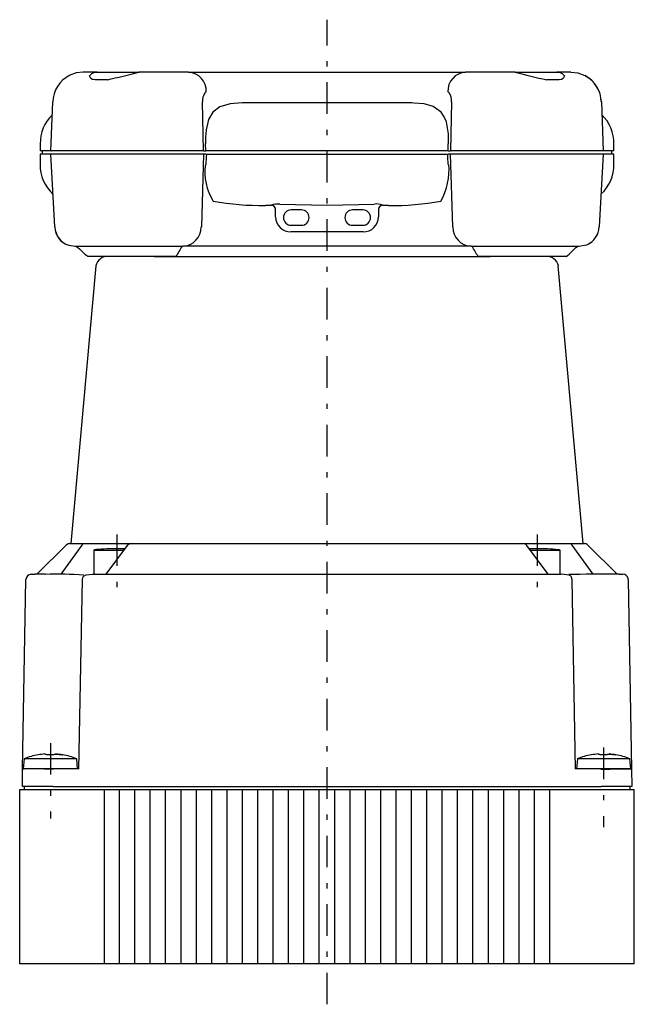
# Model space of a CAD drawing. Extents: x 81 to 346, y 34 to 270.
# Tile 1 of 4: x 81 to 141, y 105 to 201. Entities that reach past the tile are written whole.
import ezdxf

# ---------------------------------------------------------------- set-up
doc = ezdxf.new("R2010")
doc.units = 0
doc.header["$LTSCALE"] = 0.514
doc.header["$MEASUREMENT"] = 0
doc.linetypes.add('CENTER', pattern=[13, 6, -3, 1, -3])
doc.layers.add('0一般図-00', color=7, linetype='CONTINUOUS')

msp = doc.modelspace()

# ---------------------------------------------------------------- linework, layer by layer
at = {"layer": '0一般図-00', "color": 4, "linetype": 'CENTER'}
for p, q in [((111.37, 105.12), (111.37, 201.18)), ((90.87, 150.97), (90.87, 144.39)), ((131.88, 150.97), (131.88, 144.39)), ((84.37, 130.61), (84.37, 123.25)), ((138.37, 130.16), (138.37, 122.39))]:
    msp.add_line(p, q, dxfattribs=at)
at = {"layer": '0一般図-00', "color": 7, "linetype": 'CONTINUOUS'}
for p, q in [((88.95, 196.07), (87.56, 196.07)), ((88.91, 196.07), (88.95, 196.07)), ((88.95, 196.07), (90.32, 196.07)), ((90.32, 196.07), (93.05, 196.07)), ((93.05, 196.07), (93.01, 196.07)), ((97.85, 196.07), (93.05, 196.07)), ((98.16, 196.03), (97.81, 196.06)), ((97.85, 196.07), (97.82, 196.05)), ((97.85, 196.07), (99.84, 196.07)), ((99.84, 196.07), (103.06, 196.07)), ((103.06, 196.07), (108.67, 196.07)), ((119.69, 196.07), (122.91, 196.07)), ((122.91, 196.07), (124.89, 196.07)), ((129.7, 196.07), (124.89, 196.07)), ((129.73, 196.07), (129.7, 196.07)), ((129.73, 196.07), (132.42, 196.07)), ((132.42, 196.07), (133.79, 196.07)), ((133.79, 196.07), (133.83, 196.07)), ((135.18, 196.07), (133.79, 196.07)), ((89.93, 195.31), (88.73, 195.31)), ((134.02, 195.31), (132.81, 195.31)), ((136.63, 195.64), (136.54, 195.74)), ((84.42, 188.37), (84.6, 193.17)), ((99.33, 188.37), (99.22, 193.17)), ((123.52, 193.17), (123.42, 188.37)), ((83.37, 189.07), (83.37, 188.37)), ((84.38, 188.37), (83.37, 188.37)), ((83.57, 188.37), (83.57, 188.07)), ((97.37, 188.37), (84.42, 188.37)), ((84.42, 188.37), (84.45, 188.37)), ((99.33, 188.37), (97.37, 188.37)), ((99.33, 188.37), (99.53, 188.37)), ((99.53, 188.37), (99.51, 189.07)), ((123.21, 188.37), (99.53, 188.37)), ((123.21, 188.37), (123.42, 188.37)), ((125.37, 188.37), (123.42, 188.37)), ((138.32, 188.37), (138.33, 188.37)), ((139.37, 188.37), (138.35, 188.37)), ((139.17, 188.07), (139.17, 188.37)), ((139.37, 188.37), (139.37, 189.07)), ((83.37, 188.07), (83.37, 187.07)), ((84.44, 188.07), (83.37, 188.07)), ((84.8, 180.96), (84.41, 188.07)), ((97.38, 188.07), (84.41, 188.07)), ((84.41, 188.07), (84.44, 188.07)), ((99.33, 188.07), (97.38, 188.07)), ((97.58, 188.07), (97.38, 188.07)), ((99.33, 188.07), (99.11, 180.96)), ((99.44, 188.07), (99.15, 188.07)), ((99.54, 188.07), (99.33, 188.07)), ((99.54, 188.07), (123.21, 188.07)), ((123.41, 188.07), (123.21, 188.07)), ((123.59, 188.07), (123.41, 188.07)), ((123.64, 180.96), (123.41, 188.07)), ((125.36, 188.07), (123.41, 188.07)), ((125.35, 188.07), (123.59, 188.07)), ((125.36, 188.07), (125.16, 188.07)), ((138.34, 188.07), (125.36, 188.07)), ((138.34, 188.07), (137.94, 180.96)), ((138.33, 188.07), (138.34, 188.07)), ((139.37, 188.07), (138.36, 188.07)), ((139.37, 187.07), (139.37, 188.07)), ((105.37, 183.07), (105.93, 183.07)), ((105.93, 183.07), (105.94, 183.08)), ((106.35, 181.94), (106.33, 182.69)), ((108.87, 182.62), (107.87, 182.62)), ((114.87, 182.62), (113.87, 182.62)), ((116.4, 182.72), (116.42, 182.76)), ((116.4, 182.72), (116.41, 182.69)), ((116.41, 182.69), (116.4, 181.94)), ((116.8, 183.08), (116.81, 183.07)), ((116.81, 183.07), (117.37, 183.07)), ((107.87, 181.12), (108.87, 181.12)), ((113.87, 181.12), (114.87, 181.12)), ((114.9, 180.47), (107.85, 180.47)), ((86.18, 179.19), (86.79, 179.07)), ((86.79, 179.07), (97.3, 179.07)), ((98.9, 179.07), (97.3, 179.07)), ((123.84, 179.07), (98.9, 179.07)), ((125.45, 179.07), (123.84, 179.07)), ((125.45, 179.07), (135.95, 179.07)), ((96.62, 178.07), (88.02, 178.07)), ((94.5, 178.07), (111.37, 178.07)), ((96.62, 178.07), (98.18, 178.07)), ((98.18, 178.07), (124.56, 178.07)), ((111.37, 178.07), (127.3, 178.07)), ((124.56, 178.07), (126.12, 178.07)), ((134.72, 178.07), (126.12, 178.07)), ((88.79, 177.16), (86.37, 150.07)), ((136.37, 150.07), (133.95, 177.16)), ((83.06, 147.07), (85.91, 149.92)), ((87.44, 149.92), (85.4, 147.07)), ((86.27, 150.07), (87.75, 150.07)), ((87.75, 150.07), (88.61, 150.07)), ((88.61, 150.07), (92.26, 150.07)), ((91.87, 149.87), (89.78, 147.07)), ((92.26, 150.07), (97.97, 150.07)), ((97.97, 150.07), (124.77, 150.07)), ((124.77, 150.07), (130.48, 150.07)), ((130.57, 150.07), (134.13, 150.07)), ((132.96, 147.07), (130.88, 149.87)), ((134.13, 150.07), (134.99, 150.07)), ((134.99, 150.07), (136.48, 150.07)), ((137.34, 147.07), (135.3, 149.92)), ((139.68, 147.07), (136.83, 149.92)), ((88.62, 149.44), (88.62, 147.07)), ((88.62, 149.44), (88.84, 149.44)), ((88.84, 149.44), (90.87, 149.44)), ((90.87, 149.44), (91.56, 149.44)), ((133.95, 149.44), (134.13, 149.44)), ((134.13, 147.07), (134.13, 149.44)), ((82.48, 147.07), (82.55, 147.07)), ((82.55, 147.07), (82.86, 147.07)), ((83.89, 147.07), (82.86, 147.07)), ((88.52, 147.07), (89.22, 147.07)), ((89.22, 147.07), (89.59, 147.07)), ((89.59, 147.07), (133.16, 147.07)), ((133.16, 147.07), (133.53, 147.07)), ((133.53, 147.07), (134.22, 147.07)), ((139.89, 147.07), (138.85, 147.07)), ((139.89, 147.07), (140.19, 147.07)), ((140.19, 147.07), (140.26, 147.07)), ((81.66, 128.07), (81.98, 146.58)), ((87.46, 146.58), (87.1, 128.07)), ((135.27, 146.58), (135.27, 146.58)), ((135.64, 128.07), (135.29, 146.58)), ((140.76, 146.58), (140.75, 146.58)), ((140.76, 146.58), (140.76, 146.65)), ((140.76, 146.58), (141.09, 128.07)), ((81.81, 129.07), (81.72, 128.08)), ((83.18, 129.45), (83.17, 129.46)), ((87.02, 128.08), (86.94, 129.07)), ((135.81, 129.07), (135.72, 128.08)), ((137.18, 129.45), (137.17, 129.46)), ((81.63, 126.37), (81.66, 128.07)), ((87.02, 128.08), (81.79, 128.08)), ((87.02, 128.07), (87.02, 128.08)), ((135.72, 128.08), (135.72, 128.07)), ((141.02, 128.08), (135.72, 128.08)), ((138.09, 128.07), (138.98, 128.07)), ((140.95, 128.07), (138.37, 128.07)), ((81.37, 126.07), (89.62, 126.07)), ((81.62, 126.07), (84.62, 126.07)), ((84.63, 126.37), (81.63, 126.37)), ((81.82, 126.37), (81.82, 126.07)), ((81.82, 126.07), (84.62, 126.07)), ((84.63, 126.37), (138.12, 126.37)), ((89.62, 126.07), (91.12, 126.07)), ((89.62, 126.07), (89.62, 109.07)), ((91.12, 126.07), (92.62, 126.07)), ((91.12, 109.07), (91.12, 126.07)), ((92.62, 126.07), (94.12, 126.07)), ((92.62, 109.07), (92.62, 126.07)), ((94.12, 126.07), (95.62, 126.07)), ((94.12, 109.07), (94.12, 126.07)), ((95.62, 126.07), (97.12, 126.07)), ((95.62, 109.07), (95.62, 126.07)), ((97.12, 126.07), (98.62, 126.07)), ((97.12, 109.07), (97.12, 126.07)), ((98.62, 126.07), (100.12, 126.07)), ((98.62, 109.07), (98.62, 126.07)), ((100.12, 126.07), (101.62, 126.07)), ((100.12, 109.07), (100.12, 126.07)), ((101.62, 126.07), (103.12, 126.07)), ((101.62, 109.07), (101.62, 126.07)), ((103.12, 126.07), (104.62, 126.07)), ((103.12, 109.07), (103.12, 126.07)), ((104.62, 126.07), (106.12, 126.07)), ((104.62, 109.07), (104.62, 126.07)), ((106.12, 126.07), (107.62, 126.07)), ((106.12, 109.07), (106.12, 126.07)), ((107.62, 126.07), (109.12, 126.07)), ((107.62, 109.07), (107.62, 126.07)), ((109.12, 126.07), (110.62, 126.07)), ((109.12, 109.07), (109.12, 126.07)), ((110.62, 126.07), (112.12, 126.07)), ((110.62, 109.07), (110.62, 126.07)), ((112.12, 126.07), (113.62, 126.07)), ((112.12, 109.07), (112.12, 126.07)), ((113.62, 126.07), (115.12, 126.07)), ((113.62, 109.07), (113.62, 126.07)), ((115.12, 126.07), (116.62, 126.07)), ((115.12, 109.07), (115.12, 126.07)), ((116.62, 126.07), (118.12, 126.07)), ((116.62, 109.07), (116.62, 126.07)), ((118.12, 126.07), (119.62, 126.07)), ((118.12, 109.07), (118.12, 126.07)), ((119.62, 126.07), (121.12, 126.07)), ((119.62, 109.07), (119.62, 126.07)), ((121.12, 126.07), (122.62, 126.07)), ((121.12, 109.07), (121.12, 126.07)), ((122.62, 126.07), (124.12, 126.07)), ((122.62, 109.07), (122.62, 126.07)), ((124.12, 126.07), (125.62, 126.07)), ((124.12, 109.07), (124.12, 126.07)), ((125.62, 126.07), (127.12, 126.07)), ((125.62, 109.07), (125.62, 126.07)), ((127.12, 126.07), (128.62, 126.07)), ((127.12, 109.07), (127.12, 126.07)), ((128.62, 126.07), (130.12, 126.07)), ((128.62, 109.07), (128.62, 126.07)), ((130.12, 126.07), (131.62, 126.07)), ((130.12, 109.07), (130.12, 126.07)), ((131.62, 126.07), (133.12, 126.07)), ((131.62, 109.07), (131.62, 126.07)), ((133.12, 126.07), (141.37, 126.07)), ((133.12, 109.07), (133.12, 126.07)), ((138.12, 126.07), (141.12, 126.07)), ((138.12, 126.07), (140.92, 126.07)), ((140.92, 126.37), (140.92, 126.07)), ((141.37, 109.07), (141.37, 126.07)), ((84.37, 109.07), (81.37, 109.07)), ((141.37, 109.07), (138.37, 109.07))]:
    msp.add_line(p, q, dxfattribs=at)
for points in [[(87.56, 196.07), (86.88, 195.99), (86.21, 195.74)], [(88.73, 195.31), (88.48, 195.34), (88.31, 195.43), (88.2, 195.69), (88.4, 195.94), (88.62, 196.03), (88.91, 196.07)], [(108.67, 196.07), (111.37, 196.07), (114.07, 196.07), (119.69, 196.07)], [(129.73, 196.07), (129.73, 196.07), (129.72, 196.07)], [(129.73, 196.07), (129.76, 196.06), (129.77, 196.06)], [(133.83, 196.07), (134.12, 196.03), (134.34, 195.94), (134.55, 195.69), (134.44, 195.43), (134.27, 195.34), (134.02, 195.31)], [(135.18, 196.07), (135.87, 195.99), (136.54, 195.74)], [(86.21, 195.74), (86.1, 195.66), (86.1, 195.66)], [(99.44, 194.03), (99.51, 194.11), (99.59, 194.14)], [(123.31, 194.03), (123.24, 194.11), (123.16, 194.14)], [(84.6, 193.17), (84.59, 193.18), (84.6, 193.18)], [(138.15, 193.17), (138.33, 188.37), (125.37, 188.37)], [(138.14, 193.18), (138.15, 193.18), (138.15, 193.17)], [(103.08, 193.06), (101.93, 192.97), (100.91, 192.68), (100.22, 192.15), (99.8, 191.43), (99.57, 190.44), (99.53, 190.04)], [(118.79, 193.07), (111.37, 193.07), (103.96, 193.07)], [(123.22, 190.04), (123.02, 191.21), (122.82, 191.71), (122.52, 192.16), (121.75, 192.72), (120.87, 192.96), (119.84, 193.05), (119.66, 193.06)], [(106.75, 183.18), (111.37, 183.1), (116, 183.18)], [(135.95, 179.07), (136.69, 179.21), (136.73, 179.23)], [(87.44, 149.92), (87.58, 150.03), (87.75, 150.07)], [(134.99, 150.07), (135.16, 150.03), (135.3, 149.92)], [(88.86, 149.48), (88.69, 149.46), (88.62, 149.44)], [(91.63, 149.55), (91.47, 149.56), (90.87, 149.57)], [(131.88, 149.57), (131.27, 149.56), (131.11, 149.55)], [(131.19, 149.44), (131.88, 149.44), (133.95, 149.44)], [(134.13, 149.44), (134.06, 149.46), (133.93, 149.48)], [(88.48, 147.06), (87.84, 147), (87.58, 146.85), (87.5, 146.73), (87.46, 146.58)], [(135.29, 146.58), (135.28, 146.67), (135.27, 146.71), (135.25, 146.76), (135.23, 146.8), (135.21, 146.85), (135.13, 146.92), (135, 146.99), (134.79, 147.03), (134.52, 147.06), (134.22, 147.07)], [(138.85, 147.07), (138.14, 147.07), (137.4, 147.07), (136.68, 147.07), (136.06, 147.06), (135.58, 147.06), (135.24, 147.06), (134.97, 147.04), (134.98, 147.03)], [(86.94, 129.07), (86.93, 129.07), (86.83, 129.07), (86.59, 129.07), (86.24, 129.07), (85.78, 129.07), (85.25, 129.07), (84.67, 129.07), (84.07, 129.07), (83.5, 129.07), (82.96, 129.07), (82.51, 129.07), (82.15, 129.07), (81.92, 129.07), (81.81, 129.07), (81.81, 129.07)], [(83.84, 129.54), (84, 129.54), (84, 129.45)], [(84.74, 129.45), (84.74, 129.54), (84.9, 129.54), (85.56, 129.45), (85.57, 129.46)], [(140.94, 129.07), (140.93, 129.07), (140.83, 129.07), (140.59, 129.07), (140.24, 129.07), (139.78, 129.07), (139.25, 129.07), (138.67, 129.07), (138.07, 129.07), (137.5, 129.07), (136.96, 129.07), (136.51, 129.07), (136.15, 129.07), (135.92, 129.07), (135.81, 129.07), (135.81, 129.07)], [(137.84, 129.54), (138, 129.54), (138, 129.45)], [(138.74, 129.45), (138.74, 129.54), (138.9, 129.54), (139.56, 129.45), (139.57, 129.46)], [(141.02, 128.07), (141.02, 128.08), (140.94, 129.07)], [(81.81, 128.07), (81.72, 128.07), (81.66, 128.07)], [(84.66, 128.07), (84.05, 128.07), (83.77, 128.07)], [(141.02, 128.07), (141.09, 128.07), (141.12, 126.37), (138.12, 126.37)], [(141.37, 109.07), (133.87, 109.07), (81.37, 109.07), (81.37, 126.07)]]:
    msp.add_lwpolyline(points, dxfattribs=at)
for centre, radius, start, end in [((67.36, 293.59), 100.837, 282.93361, 284.73434), ((97.72, 194.2), 1.871, 358.14883, 85.87007), ((125.03, 194.2), 1.871, 94.12915, 181.8519), ((155.43, 293.77), 101.027, 255.26733, 257.06467), ((87.6, 193.07), 3.004, 117.61465, 178.1425), ((135.15, 193.07), 3.004, 1.85786, 62.38496), ((135.18, 193.08), 2.969, 1.98003, 60.41873), ((100.58, 193.29), 1.358, 147.04364, 184.89897), ((122.17, 193.29), 1.358, 355.09145, 32.9659), ((103.93, 157.21), 35.855, 89.96628, 91.36157), ((118.81, 157.66), 35.411, 88.62965, 90.04243), ((87.11, 189.18), 3.735, 133.10628, 181.68007), ((135.64, 189.18), 3.732, 358.30417, 46.90942), ((108.73, 189.36), 9.225, 175.81931, 181.84569), ((114.02, 189.36), 9.225, 358.1543, 4.18068), ((87.09, 186.96), 3.724, 178.35345, 228.49928), ((104.83, 186.34), 5.386, 172.23013, 212.01025), ((117.22, 186.49), 6.064, 330.29013, 5.46942), ((135.64, 186.97), 3.738, 311.60284, 1.54436), ((104.81, 207.77), 24.711, 259.38408, 271.29648), ((117.93, 207.82), 24.763, 268.71616, 280.60327), ((105.93, 182.67), 0.4, 1, 90), ((105.93, 182.69), 0.399, 1.11168, 88.94452), ((106.52, 181.68), 1.516, 81.24693, 112.31894), ((107.87, 181.87), 0.75, 90, 270), ((108.87, 181.87), 0.75, 270, 89.99998), ((113.87, 181.87), 0.75, 90, 270), ((114.87, 181.87), 0.75, 270, 89.99998), ((116.25, 181.9), 1.307, 65.11826, 101.31581), ((116.81, 182.67), 0.4, 89.99997, 178.99998), ((116.81, 182.69), 0.399, 91.05548, 178.88829), ((107.85, 181.97), 1.5, 181, 269.99998), ((114.9, 181.97), 1.5, 270, 358.99998), ((86.79, 181.07), 2, 183.12535, 251.85556), ((86.64, 180.96), 1.833, 179.94821, 255.54955), ((97.2, 180.97), 1.902, 272.76187, 359.87236), ((125.54, 180.97), 1.902, 180.12761, 267.23811), ((135.97, 181.05), 1.972, 292.48894, 357.33707), ((135.95, 181.07), 2, 292.85323, 356.78148), ((134.29, 229.55), 69.223, 226.82442, 228.04813), ((158.54, 141.87), 71.721, 148.75589, 149.68575), ((63.59, 141.5), 72.441, 30.31886, 31.23947), ((88.72, 229.25), 68.818, 311.94826, 313.17915), ((89.92, 176.93), 1.148, 83.64685, 168.45317), ((132.83, 176.93), 1.148, 11.54681, 96.35313), ((86.27, 149.57), 0.5, 89.99997, 135), ((92.27, 149.57), 0.5, 90.06888, 143.07896), ((130.48, 149.57), 0.5, 36.9267, 89.99998), ((136.48, 149.57), 0.5, 44.99998, 90), ((90.71, 128.92), 20.647, 89.56386, 95.14455), ((132.01, 128.47), 21.093, 84.76125, 90.34541), ((82.48, 146.57), 0.5, 90, 179), ((85.05, 118.04), 29.05, 84.90459, 92.28078), ((140.26, 146.57), 0.5, 9.45801, 89.99998), ((84.37, 122.75), 6.821, 100.11514, 112.07443), ((84.37, 122.75), 6.811, 94.46082, 100.084), ((84.37, 122.15), 7.311, 87.09894, 92.90105), ((84.37, 122.75), 6.811, 79.91599, 85.53915), ((84.37, 122.75), 6.821, 67.92555, 79.89877), ((138.37, 122.75), 6.821, 100.11514, 112.07443), ((138.37, 122.75), 6.811, 94.46082, 100.084), ((138.37, 122.15), 7.311, 87.09894, 92.90105), ((138.37, 122.75), 6.811, 79.91599, 85.53915), ((138.37, 122.75), 6.821, 67.92555, 79.89877)]:
    msp.add_arc(centre, radius, start, end, dxfattribs=at)
for major_axis, ratio, start_param, end_param in [((25.382, 801.815), 0.0147, 4.71323, 4.714103), ((25.389, 534.272), 0.022, 1.571846, 1.573718), ((-25.389, 534.272), 0.022, 4.709467, 4.711339)]:
    msp.add_ellipse((111.372, 188.067), major_axis=major_axis, ratio=ratio, start_param=start_param, end_param=end_param, dxfattribs=at)

doc.saveas('drawing.dxf')
